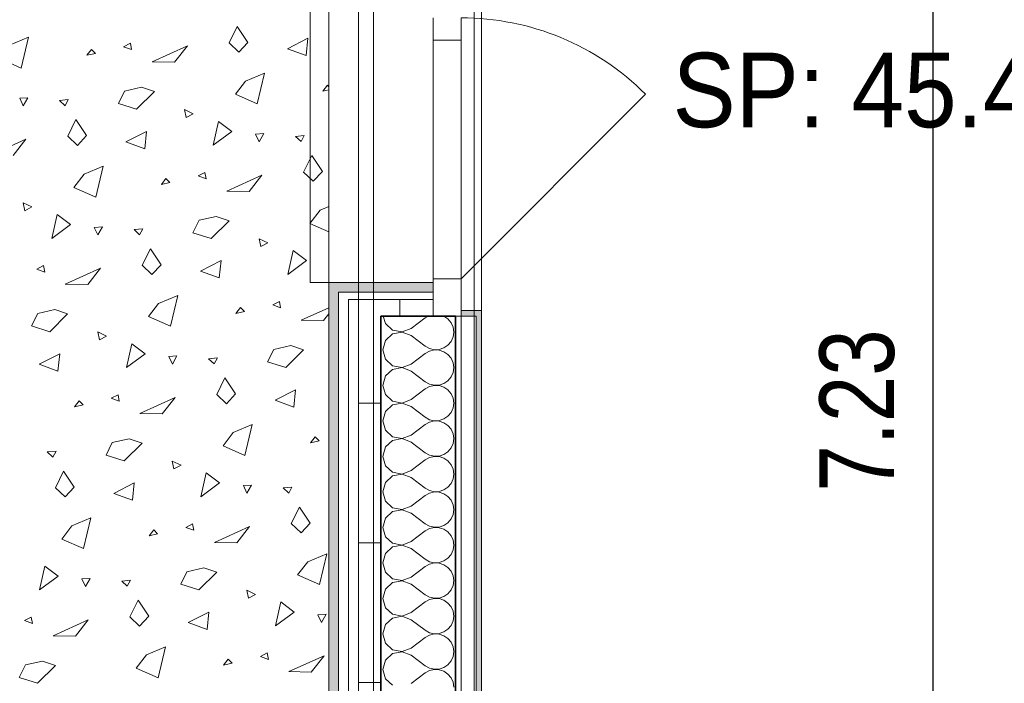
# Model space of a CAD drawing. Header units: centimetres. Extents: x -7.1 to 26.5, y -14.7 to 18.1.
# Tile 14 of 186: x 1 to 3.7, y -0.8 to 1. Entities that reach past the tile are written whole.
import ezdxf

# ---------------------------------------------------------------- set-up
doc = ezdxf.new("R2010")
doc.units = ezdxf.units.CM
doc.header["$LTSCALE"] = 10
doc.header["$PDMODE"] = 65
doc.linetypes.add('AUSGEZOGEN', pattern=[0])
doc.linetypes.add('STRICHLINIE_S4', pattern=[0.0055, 0.0035, -0.001, 0, -0.001])
for name, color, linetype in [('XR$1$010 Fenêtres', 7, 'Continuous'), ('XR$1$010 Murs extérieurs', 7, 'Continuous'), ('XR$1$010 Murs extérieurs – Lignes de séparation des couches', 7, 'Continuous'), ('XR$1$030 Chapes', 7, 'Continuous'), ('XR$1$080 Définition des locaux – Contour', 7, 'Continuous'), ('XR$2$080 Définition des locaux – Texte', 7, 'Continuous'), ('XR$2$105 Cotations100', 7, 'Continuous'), ('XR$3$010 Murs extérieurs – Hachures des composants', 7, 'Continuous'), ('XR$3$035 Dalles', 7, 'Continuous')]:
    doc.layers.add(name, color=color, linetype=linetype)
doc.styles.add('ARIAL', font='arial.ttf')
doc.dimstyles.new('DIMSTYLE_3', dxfattribs={"dimtxt": 0.2, "dimasz": 0.3, "dimexe": 0, "dimexo": 0, "dimgap": 0.1, "dimtad": 2, "dimrnd": 0.005, "dimzin": 4, "dimdsep": 46, "dimtxsty": 'ARIAL', "dimblk1": 'ALL_ML_STRICH', "dimblk2": 'ALL_ML_STRICH', "dimsah": 1, "dimcen": 0, "dimclrd": 7, "dimclre": 7, "dimclrt": 7, "dimadec": 0, "dimazin": 0, "dimtfac": 1, "dimtdec": 0, "dimtix": 1, "dimtmove": 2, "dimatfit": 3, "dimfxl": 0, "dimtzin": 0, "dimlwd": 0, "dimlwe": 18, "dimarcsym": 0})
pattern_1 = [(0, (1500, 1500), (750, 750), [750, -750]), (90, (1500, 1500), (-750, 750), [750, -750])]
pattern_2 = [(0, (0.375, 0.375), (0.1875, 0.1875), [0.1875, -0.1875]), (90, (0.375, 0.375), (-0.1875, 0.1875), [0.1875, -0.1875])]

# ---------------------------------------------------------------- blocks, each defined once
blk = doc.blocks.new('ALL_ML_STRICH')
at = {"color": 0, "linetype": 'ByBlock', "lineweight": -2}
for p, q in [((0, -0.5), (0, 0.5)), ((-0.3, -0.3), (0.3, 0.3)), ((-1, 0), (0.5, 0))]:
    blk.add_line(p, q, dxfattribs=at)
blk = doc.blocks.new('*D200')
at = {"layer": 'DEFPOINTS', "color": 7, "linetype": 'AUSGEZOGEN', "lineweight": 18, "transparency": 16777216}
for p in [(3.4282, 3.5835), (3.4932, -3.6465), (3.4932, -3.6465)]:
    blk.add_point(p, dxfattribs=at)
at = {"layer": 'XR$2$105 Cotations100', "color": 7, "linetype": 'AUSGEZOGEN', "lineweight": -2, "transparency": 16777216}
for p, q in [((3.4932, 3.5835), (3.4932, 3.5835)), ((3.4932, -3.6465), (3.4932, 3.5835)), ((3.4932, -3.6465), (3.4932, -3.6465))]:
    blk.add_line(p, q, dxfattribs=at)
at = {"layer": 'XR$2$105 Cotations100', "color": 7, "linetype": 'AUSGEZOGEN', "lineweight": 18, "transparency": 16777216, "xscale": 0.3, "yscale": 0.3, "zscale": 0.3}
for p, rotation in [((3.4932, 3.5835), 90), ((3.4932, -3.6465), 270)]:
    blk.add_blockref('ALL_ML_STRICH', p, dxfattribs=dict(at, rotation=rotation))
at = {"layer": 'XR$2$105 Cotations100', "color": 7, "linetype": 'AUSGEZOGEN', "lineweight": 18, "transparency": 16777216, "insert": (3.2897, -0.0199), "char_height": 0.2, "width": 0.64, "attachment_point": 5, "rotation": 90, "style": 'ARIAL'}
blk.add_mtext('\\W0.80;\\A1;{\\A1;{7.23\\H0.132000;\\S^ ;}}', dxfattribs=at)
blk = doc.blocks.new('COMPLEXOBJECT_87')
at = {"layer": 'XR$3$010 Murs extérieurs – Hachures des composants', "color": 8, "linetype": 'AUSGEZOGEN', "lineweight": 13, "transparency": 33554687}
for p, q in [((2.0178, 0.2335), (2.0236, 0.2131)), ((2.0236, 0.2131), (2.0429, 0.1955)), ((2.0927, 0.2), (2.1308, 0.2286)), ((2.1397, 0.2335), (2.1308, 0.2286)), ((2.1807, 0.2331), (2.1794, 0.2335)), ((2.1915, 0.2256), (2.1807, 0.2331)), ((2.1999, 0.2155), (2.1915, 0.2256)), ((2.2052, 0.2035), (2.1999, 0.2155)), ((2.0429, 0.1854), (2.0236, 0.1679)), ((2.0429, 0.1955), (2.0684, 0.1907)), ((2.0684, 0.1903), (2.0429, 0.1854)), ((2.0684, 0.1907), (2.0927, 0.2)), ((2.0927, 0.181), (2.0684, 0.1903)), ((2.207, 0.1905), (2.2052, 0.2035)), ((2.2052, 0.1775), (2.207, 0.1905)), ((2.0236, 0.1679), (2.0165, 0.1429)), ((2.0927, 0.181), (2.1308, 0.1524)), ((2.1915, 0.1553), (2.1999, 0.1654)), ((2.1999, 0.1654), (2.2052, 0.1775)), ((2.0165, 0.1429), (2.0236, 0.1178)), ((2.0927, 0.1048), (2.1308, 0.1333)), ((2.1308, 0.1524), (2.1423, 0.146)), ((2.1423, 0.1397), (2.1308, 0.1333)), ((2.1423, 0.146), (2.1551, 0.143)), ((2.1551, 0.1427), (2.1423, 0.1397)), ((2.1551, 0.143), (2.1682, 0.1437)), ((2.1682, 0.142), (2.1551, 0.1427)), ((2.1682, 0.1437), (2.1807, 0.1479)), ((2.1807, 0.1378), (2.1682, 0.142)), ((2.1807, 0.1479), (2.1915, 0.1553)), ((2.1915, 0.1304), (2.1807, 0.1378)), ((2.0236, 0.1178), (2.0429, 0.1003)), ((2.1999, 0.1203), (2.1915, 0.1304)), ((2.2052, 0.1083), (2.1999, 0.1203)), ((2.207, 0.0952), (2.2052, 0.1083)), ((2.0429, 0.0902), (2.0236, 0.0727)), ((2.0429, 0.1003), (2.0684, 0.0954)), ((2.0684, 0.095), (2.0429, 0.0902)), ((2.0684, 0.0954), (2.0927, 0.1048)), ((2.0927, 0.0857), (2.0684, 0.095)), ((2.0927, 0.0857), (2.1308, 0.0571)), ((2.1999, 0.0702), (2.2052, 0.0822)), ((2.2052, 0.0822), (2.207, 0.0952)), ((2.0236, 0.0727), (2.0165, 0.0476)), ((2.1308, 0.0571), (2.1423, 0.0508)), ((2.1807, 0.0526), (2.1915, 0.0601)), ((2.1915, 0.0601), (2.1999, 0.0702)), ((2.0165, 0.0476), (2.0236, 0.0226)), ((2.0927, 0.0095), (2.1308, 0.0381)), ((2.1423, 0.0445), (2.1308, 0.0381)), ((2.1423, 0.0508), (2.1551, 0.0478)), ((2.1551, 0.0474), (2.1423, 0.0445)), ((2.1551, 0.0478), (2.1682, 0.0484)), ((2.1682, 0.0468), (2.1551, 0.0474)), ((2.1682, 0.0484), (2.1807, 0.0526)), ((2.1807, 0.0426), (2.1682, 0.0468)), ((2.1915, 0.0352), (2.1807, 0.0426)), ((2.1999, 0.025), (2.1915, 0.0352)), ((2.0236, 0.0226), (2.0429, 0.005)), ((2.0429, 0.005), (2.0684, 0.0002)), ((2.0684, 0.0002), (2.0927, 0.0095)), ((2.2052, 0.013), (2.1999, 0.025)), ((2.207, 0), (2.2052, 0.013)), ((2.2052, -0.013), (2.207, 0)), ((2.0236, -0.0226), (2.0165, -0.0476)), ((2.0429, -0.005), (2.0236, -0.0226)), ((2.0684, -0.0002), (2.0429, -0.005)), ((2.0927, -0.0095), (2.0684, -0.0002)), ((2.0927, -0.0095), (2.1308, -0.0381)), ((2.1915, -0.0352), (2.1999, -0.025)), ((2.1999, -0.025), (2.2052, -0.013)), ((2.0165, -0.0476), (2.0236, -0.0727)), ((2.1308, -0.0381), (2.1423, -0.0445)), ((2.1423, -0.0508), (2.1308, -0.0571)), ((2.1423, -0.0445), (2.1551, -0.0474)), ((2.1551, -0.0478), (2.1423, -0.0508)), ((2.1551, -0.0474), (2.1682, -0.0468)), ((2.1682, -0.0484), (2.1551, -0.0478)), ((2.1682, -0.0468), (2.1807, -0.0426)), ((2.1807, -0.0526), (2.1682, -0.0484)), ((2.1807, -0.0426), (2.1915, -0.0352)), ((2.1915, -0.0601), (2.1807, -0.0526)), ((2.0236, -0.0727), (2.0429, -0.0902)), ((2.0927, -0.0857), (2.1308, -0.0571)), ((2.1999, -0.0702), (2.1915, -0.0601)), ((2.2052, -0.0822), (2.1999, -0.0702)), ((2.0429, -0.1003), (2.0236, -0.1178)), ((2.0429, -0.0902), (2.0684, -0.095)), ((2.0684, -0.0954), (2.0429, -0.1003)), ((2.0684, -0.095), (2.0927, -0.0857)), ((2.0927, -0.1048), (2.0684, -0.0954)), ((2.0927, -0.1048), (2.1308, -0.1333)), ((2.207, -0.0952), (2.2052, -0.0822)), ((2.2052, -0.1083), (2.207, -0.0952)), ((2.0236, -0.1178), (2.0165, -0.1429)), ((2.1807, -0.1378), (2.1915, -0.1304)), ((2.1915, -0.1304), (2.1999, -0.1203)), ((2.1999, -0.1203), (2.2052, -0.1083)), ((2.0165, -0.1429), (2.0236, -0.1679)), ((2.0927, -0.181), (2.1308, -0.1524)), ((2.1308, -0.1333), (2.1423, -0.1397)), ((2.1423, -0.146), (2.1308, -0.1524)), ((2.1423, -0.1397), (2.1551, -0.1427)), ((2.1551, -0.143), (2.1423, -0.146)), ((2.1551, -0.1427), (2.1682, -0.142)), ((2.1682, -0.1437), (2.1551, -0.143)), ((2.1682, -0.142), (2.1807, -0.1378)), ((2.1807, -0.1479), (2.1682, -0.1437)), ((2.1915, -0.1553), (2.1807, -0.1479)), ((2.1999, -0.1654), (2.1915, -0.1553)), ((2.0236, -0.1679), (2.0429, -0.1854)), ((2.0684, -0.1903), (2.0927, -0.181)), ((2.2052, -0.1775), (2.1999, -0.1654)), ((2.207, -0.1905), (2.2052, -0.1775)), ((2.0429, -0.1955), (2.0236, -0.2131)), ((2.0429, -0.1854), (2.0684, -0.1903)), ((2.0684, -0.1907), (2.0429, -0.1955)), ((2.0927, -0.2), (2.0684, -0.1907)), ((2.0927, -0.2), (2.1308, -0.2286)), ((2.1999, -0.2155), (2.2052, -0.2035)), ((2.2052, -0.2035), (2.207, -0.1905)), ((2.0236, -0.2131), (2.0165, -0.2381)), ((2.1308, -0.2286), (2.1423, -0.2349)), ((2.1423, -0.2349), (2.1551, -0.2379)), ((2.1551, -0.2379), (2.1682, -0.2373)), ((2.1682, -0.2373), (2.1807, -0.2331)), ((2.1807, -0.2331), (2.1915, -0.2256)), ((2.1915, -0.2256), (2.1999, -0.2155)), ((2.0165, -0.2381), (2.0236, -0.2631)), ((2.0236, -0.2631), (2.0429, -0.2807)), ((2.0927, -0.2762), (2.1308, -0.2476)), ((2.1423, -0.2413), (2.1308, -0.2476)), ((2.1551, -0.2383), (2.1423, -0.2413)), ((2.1682, -0.2389), (2.1551, -0.2383)), ((2.1807, -0.2431), (2.1682, -0.2389)), ((2.1915, -0.2506), (2.1807, -0.2431)), ((2.1999, -0.2607), (2.1915, -0.2506)), ((2.2052, -0.2727), (2.1999, -0.2607)), ((2.0429, -0.2807), (2.0684, -0.2855)), ((2.0684, -0.2859), (2.0429, -0.2907)), ((2.0684, -0.2855), (2.0927, -0.2762)), ((2.0927, -0.2952), (2.0684, -0.2859)), ((2.207, -0.2857), (2.2052, -0.2727)), ((2.2052, -0.2987), (2.207, -0.2857)), ((2.0236, -0.3083), (2.0165, -0.3333)), ((2.0429, -0.2907), (2.0236, -0.3083)), ((2.0927, -0.2952), (2.1308, -0.3238)), ((2.1915, -0.3209), (2.1999, -0.3107)), ((2.1999, -0.3107), (2.2052, -0.2987)), ((2.0165, -0.3333), (2.0236, -0.3584)), ((2.0927, -0.3714), (2.1308, -0.3429)), ((2.1308, -0.3238), (2.1423, -0.3302)), ((2.1423, -0.3365), (2.1308, -0.3429)), ((2.1423, -0.3302), (2.1551, -0.3331)), ((2.1551, -0.3335), (2.1423, -0.3365)), ((2.1551, -0.3331), (2.1682, -0.3325)), ((2.1682, -0.3342), (2.1551, -0.3335)), ((2.1682, -0.3325), (2.1807, -0.3283)), ((2.1807, -0.3384), (2.1682, -0.3342)), ((2.1807, -0.3283), (2.1915, -0.3209)), ((2.1915, -0.3458), (2.1807, -0.3384)), ((2.0236, -0.3584), (2.0429, -0.3759)), ((2.1999, -0.3559), (2.1915, -0.3458)), ((2.2052, -0.3679), (2.1999, -0.3559)), ((2.207, -0.381), (2.2052, -0.3679)), ((2.0429, -0.386), (2.0236, -0.4035)), ((2.0429, -0.3759), (2.0684, -0.3808)), ((2.0684, -0.3811), (2.0429, -0.386)), ((2.0684, -0.3808), (2.0927, -0.3714)), ((2.0927, -0.3905), (2.0684, -0.3811)), ((2.0927, -0.3905), (2.1308, -0.419)), ((2.1999, -0.406), (2.2052, -0.394)), ((2.2052, -0.394), (2.207, -0.381)), ((2.0236, -0.4035), (2.0165, -0.4286)), ((2.1308, -0.419), (2.1423, -0.4254)), ((2.1807, -0.4235), (2.1915, -0.4161)), ((2.1915, -0.4161), (2.1999, -0.406)), ((2.0165, -0.4286), (2.0236, -0.4536)), ((2.0927, -0.4667), (2.1308, -0.4381)), ((2.1423, -0.4317), (2.1308, -0.4381)), ((2.1423, -0.4254), (2.1551, -0.4284)), ((2.1551, -0.4288), (2.1423, -0.4317)), ((2.1551, -0.4284), (2.1682, -0.4277)), ((2.1682, -0.4294), (2.1551, -0.4288)), ((2.1682, -0.4277), (2.1807, -0.4235)), ((2.1807, -0.4336), (2.1682, -0.4294)), ((2.1915, -0.441), (2.1807, -0.4336)), ((2.1999, -0.4512), (2.1915, -0.441)), ((2.0236, -0.4536), (2.0429, -0.4712)), ((2.0429, -0.4712), (2.0684, -0.476)), ((2.0684, -0.476), (2.0927, -0.4667)), ((2.2052, -0.4632), (2.1999, -0.4512)), ((2.207, -0.4762), (2.2052, -0.4632)), ((2.0236, -0.4988), (2.0165, -0.5238)), ((2.0429, -0.4812), (2.0236, -0.4988)), ((2.0684, -0.4764), (2.0429, -0.4812)), ((2.0927, -0.4857), (2.0684, -0.4764)), ((2.0927, -0.4857), (2.1308, -0.5143)), ((2.1915, -0.5113), (2.1999, -0.5012)), ((2.1999, -0.5012), (2.2052, -0.4892)), ((2.2052, -0.4892), (2.207, -0.4762)), ((2.0165, -0.5238), (2.0236, -0.5488)), ((2.1308, -0.5143), (2.1423, -0.5206)), ((2.1423, -0.527), (2.1308, -0.5333)), ((2.1423, -0.5206), (2.1551, -0.5236)), ((2.1551, -0.524), (2.1423, -0.527)), ((2.1551, -0.5236), (2.1682, -0.523)), ((2.1682, -0.5246), (2.1551, -0.524)), ((2.1682, -0.523), (2.1807, -0.5188)), ((2.1807, -0.5288), (2.1682, -0.5246)), ((2.1807, -0.5188), (2.1915, -0.5113)), ((2.0236, -0.5488), (2.0429, -0.5664)), ((2.0927, -0.5619), (2.1308, -0.5333)), ((2.1915, -0.5363), (2.1807, -0.5288)), ((2.1999, -0.5464), (2.1915, -0.5363)), ((2.2052, -0.5584), (2.1999, -0.5464)), ((2.0429, -0.5765), (2.0236, -0.594)), ((2.0429, -0.5664), (2.0684, -0.5712)), ((2.0684, -0.5716), (2.0429, -0.5765)), ((2.0684, -0.5712), (2.0927, -0.5619)), ((2.0927, -0.581), (2.0684, -0.5716)), ((2.0927, -0.581), (2.1308, -0.6095)), ((2.207, -0.5714), (2.2052, -0.5584)), ((2.2052, -0.5844), (2.207, -0.5714)), ((2.0236, -0.594), (2.0165, -0.619)), ((2.1807, -0.614), (2.1915, -0.6066)), ((2.1915, -0.6066), (2.1999, -0.5965)), ((2.1999, -0.5965), (2.2052, -0.5844)), ((2.0165, -0.619), (2.0236, -0.6441)), ((2.0927, -0.6571), (2.1308, -0.6286)), ((2.1308, -0.6095), (2.1423, -0.6159)), ((2.1423, -0.6222), (2.1308, -0.6286)), ((2.1423, -0.6159), (2.1551, -0.6189)), ((2.1551, -0.6192), (2.1423, -0.6222)), ((2.1551, -0.6189), (2.1682, -0.6182)), ((2.1682, -0.6199), (2.1551, -0.6192)), ((2.1682, -0.6182), (2.1807, -0.614)), ((2.1807, -0.6241), (2.1682, -0.6199)), ((2.1915, -0.6315), (2.1807, -0.6241)), ((2.1999, -0.6416), (2.1915, -0.6315)), ((2.0236, -0.6441), (2.0429, -0.6616)), ((2.0684, -0.6665), (2.0927, -0.6571)), ((2.2052, -0.6537), (2.1999, -0.6416)), ((2.207, -0.6667), (2.2052, -0.6537)), ((2.0429, -0.6717), (2.0236, -0.6893)), ((2.0429, -0.6616), (2.0684, -0.6665)), ((2.0684, -0.6669), (2.0429, -0.6717)), ((2.0927, -0.6762), (2.0684, -0.6669)), ((2.0927, -0.6762), (2.1308, -0.7048)), ((2.1999, -0.6917), (2.2052, -0.6797)), ((2.2052, -0.6797), (2.207, -0.6667)), ((2.0236, -0.6893), (2.0165, -0.7143)), ((2.1308, -0.7048), (2.1423, -0.7111)), ((2.1423, -0.7111), (2.1551, -0.7141)), ((2.1682, -0.7135), (2.1807, -0.7093)), ((2.1807, -0.7093), (2.1915, -0.7018)), ((2.1915, -0.7018), (2.1999, -0.6917)), ((2.0165, -0.7143), (2.0236, -0.7393)), ((2.0236, -0.7393), (2.0429, -0.7569)), ((2.0927, -0.7524), (2.1308, -0.7238)), ((2.1423, -0.7175), (2.1308, -0.7238)), ((2.1551, -0.7145), (2.1423, -0.7175)), ((2.1551, -0.7141), (2.1682, -0.7135)), ((2.1682, -0.7151), (2.1551, -0.7145)), ((2.1807, -0.7193), (2.1682, -0.7151)), ((2.1915, -0.7268), (2.1807, -0.7193)), ((2.1999, -0.7369), (2.1915, -0.7268)), ((2.2052, -0.7489), (2.1999, -0.7369)), ((2.207, -0.7619), (2.2052, -0.7489))]:
    blk.add_line(p, q, dxfattribs=at)
blk = doc.blocks.new('COMPLEXOBJECT_272')
at = {"layer": 'XR$3$035 Dalles', "color": 253, "linetype": 'AUSGEZOGEN', "lineweight": 13, "transparency": 33554687}
for p, q in [((1.6042, 0.9659), (1.6262, 1.0104)), ((1.6262, 1.0104), (1.6549, 0.9674)), ((1.0153, 0.9601), (1.0664, 0.9817)), ((1.0664, 0.9817), (1.0467, 0.8988)), ((1.7606, 0.9505), (1.8159, 0.9785)), ((1.8159, 0.9785), (1.811, 0.932)), ((1.3394, 0.9653), (1.3212, 0.9559)), ((1.3212, 0.9559), (1.3426, 0.948)), ((1.3426, 0.948), (1.3394, 0.9653)), ((1.3978, 0.9152), (1.4923, 0.9579)), ((1.4923, 0.9579), (1.458, 0.9142)), ((1.6303, 0.9413), (1.6042, 0.9659)), ((1.6549, 0.9674), (1.6303, 0.9413)), ((1.2349, 0.9488), (1.2227, 0.9328)), ((1.2227, 0.9328), (1.2456, 0.9381)), ((1.2456, 0.9381), (1.2349, 0.9488)), ((1.811, 0.932), (1.7606, 0.9505)), ((1.0467, 0.8988), (0.9881, 0.9246)), ((1.458, 0.9142), (1.3978, 0.9152)), ((1.6483, 0.8637), (1.6994, 0.8853)), ((1.6994, 0.8853), (1.6797, 0.8024)), ((1.3239, 0.8369), (1.3695, 0.8473)), ((1.3695, 0.8473), (1.4041, 0.8355)), ((1.6212, 0.8282), (1.6483, 0.8637)), ((1.8679, 0.8524), (1.8558, 0.8364)), ((1.8718, 0.8485), (1.8679, 0.8524)), ((1.0643, 0.8191), (1.0425, 0.8178)), ((1.052, 0.7974), (1.0643, 0.8191)), ((1.3074, 0.8035), (1.3239, 0.8369)), ((1.4041, 0.8355), (1.3561, 0.788)), ((1.6797, 0.8024), (1.6212, 0.8282)), ((1.8558, 0.8364), (1.8718, 0.8401)), ((1.0425, 0.8178), (1.052, 0.7974)), ((1.1494, 0.8117), (1.1729, 0.814)), ((1.1642, 0.7977), (1.1494, 0.8117)), ((1.1729, 0.814), (1.1642, 0.7977)), ((1.3561, 0.788), (1.3074, 0.8035)), ((1.5083, 0.776), (1.485, 0.7872)), ((1.485, 0.7872), (1.4893, 0.7661)), ((1.4893, 0.7661), (1.5083, 0.776)), ((1.1712, 0.7159), (1.1932, 0.7604)), ((1.1932, 0.7604), (1.2219, 0.7174)), ((1.5616, 0.6917), (1.5762, 0.7557)), ((1.5762, 0.7557), (1.6118, 0.7286)), ((1.1973, 0.6913), (1.1712, 0.7159)), ((1.2219, 0.7174), (1.1973, 0.6913)), ((1.3276, 0.7005), (1.3829, 0.7285)), ((1.3829, 0.7285), (1.378, 0.682)), ((1.6118, 0.7286), (1.5616, 0.6917)), ((1.6973, 0.7227), (1.6755, 0.7214)), ((1.6755, 0.7214), (1.6851, 0.701)), ((1.6851, 0.701), (1.6973, 0.7227)), ((1.7824, 0.7153), (1.8059, 0.7176)), ((1.7973, 0.7013), (1.7824, 0.7153)), ((1.8059, 0.7176), (1.7973, 0.7013)), ((0.9648, 0.6652), (1.0593, 0.7079)), ((1.0593, 0.7079), (1.0249, 0.6642)), ((1.378, 0.682), (1.3276, 0.7005)), ((1.8042, 0.6195), (1.8262, 0.6639)), ((1.8262, 0.6639), (1.8549, 0.621)), ((1.2153, 0.6137), (1.2664, 0.6353)), ((1.2664, 0.6353), (1.2467, 0.5524)), ((1.1881, 0.5782), (1.2153, 0.6137)), ((1.5394, 0.6189), (1.5212, 0.6095)), ((1.5212, 0.6095), (1.5426, 0.6016)), ((1.5426, 0.6016), (1.5394, 0.6189)), ((1.5978, 0.5688), (1.6923, 0.6115)), ((1.6923, 0.6115), (1.658, 0.5678)), ((1.8303, 0.5949), (1.8042, 0.6195)), ((1.8549, 0.621), (1.8303, 0.5949)), ((1.4349, 0.6024), (1.4227, 0.5864)), ((1.4227, 0.5864), (1.4456, 0.5917)), ((1.4456, 0.5917), (1.4349, 0.6024)), ((1.2467, 0.5524), (1.1881, 0.5782)), ((1.658, 0.5678), (1.5978, 0.5688)), ((1.0753, 0.526), (1.0519, 0.5372)), ((1.0519, 0.5372), (1.0563, 0.5161)), ((1.0563, 0.5161), (1.0753, 0.526)), ((1.1286, 0.4417), (1.1432, 0.5057)), ((1.1432, 0.5057), (1.1787, 0.4786)), ((1.8212, 0.4818), (1.8483, 0.5173)), ((1.8483, 0.5173), (1.8718, 0.5272)), ((1.1787, 0.4786), (1.1286, 0.4417)), ((1.5074, 0.4571), (1.5239, 0.4905)), ((1.5239, 0.4905), (1.5695, 0.5009)), ((1.6041, 0.4891), (1.5561, 0.4415)), ((1.5695, 0.5009), (1.6041, 0.4891)), ((1.8718, 0.4595), (1.8212, 0.4818)), ((1.2643, 0.4727), (1.2425, 0.4714)), ((1.2425, 0.4714), (1.252, 0.451)), ((1.252, 0.451), (1.2643, 0.4727)), ((1.3494, 0.4653), (1.3729, 0.4676)), ((1.3642, 0.4513), (1.3494, 0.4653)), ((1.3729, 0.4676), (1.3642, 0.4513)), ((1.5561, 0.4415), (1.5074, 0.4571)), ((1.7083, 0.4295), (1.685, 0.4408)), ((1.685, 0.4408), (1.6893, 0.4197)), ((1.6893, 0.4197), (1.7083, 0.4295)), ((1.3712, 0.3695), (1.3932, 0.4139)), ((1.3932, 0.4139), (1.4219, 0.371)), ((1.7616, 0.3453), (1.7762, 0.4093)), ((1.7762, 0.4093), (1.8118, 0.3822)), ((1.4219, 0.371), (1.3973, 0.3449)), ((1.5276, 0.3541), (1.5829, 0.3821)), ((1.5829, 0.3821), (1.578, 0.3356)), ((1.8118, 0.3822), (1.7616, 0.3453)), ((1.1064, 0.3689), (1.0882, 0.3595)), ((1.0882, 0.3595), (1.1096, 0.3516)), ((1.1096, 0.3516), (1.1064, 0.3689)), ((1.1648, 0.3188), (1.2593, 0.3615)), ((1.2593, 0.3615), (1.2249, 0.3178)), ((1.3973, 0.3449), (1.3712, 0.3695)), ((1.578, 0.3356), (1.5276, 0.3541)), ((1.2249, 0.3178), (1.1648, 0.3188)), ((1.3881, 0.2318), (1.4153, 0.2673)), ((1.4153, 0.2673), (1.4664, 0.2889)), ((1.4664, 0.2889), (1.4467, 0.206)), ((1.7394, 0.2725), (1.7212, 0.2631)), ((1.7426, 0.2552), (1.7394, 0.2725)), ((1.0744, 0.2071), (1.0909, 0.2405)), ((1.0909, 0.2405), (1.1365, 0.2509)), ((1.1711, 0.2391), (1.1231, 0.1915)), ((1.1365, 0.2509), (1.1711, 0.2391)), ((1.6349, 0.256), (1.6227, 0.24)), ((1.6227, 0.24), (1.6456, 0.2453)), ((1.6456, 0.2453), (1.6349, 0.256)), ((1.7212, 0.2631), (1.7426, 0.2552)), ((1.7978, 0.2224), (1.8718, 0.2558)), ((1.8718, 0.239), (1.858, 0.2214)), ((1.4467, 0.206), (1.3881, 0.2318)), ((1.858, 0.2214), (1.7978, 0.2224)), ((1.1231, 0.1915), (1.0744, 0.2071)), ((1.2753, 0.1795), (1.2519, 0.1908)), ((1.2519, 0.1908), (1.2563, 0.1697)), ((1.2563, 0.1697), (1.2753, 0.1795)), ((1.3286, 0.0953), (1.3432, 0.1593)), ((1.3432, 0.1593), (1.3787, 0.1322)), ((1.3787, 0.1322), (1.3286, 0.0953)), ((1.7074, 0.1107), (1.7239, 0.144)), ((1.7239, 0.144), (1.7695, 0.1545)), ((1.8041, 0.1427), (1.7561, 0.0951)), ((1.7695, 0.1545), (1.8041, 0.1427)), ((1.0946, 0.1041), (1.1499, 0.1321)), ((1.1499, 0.1321), (1.145, 0.0856)), ((1.4643, 0.1263), (1.4425, 0.125)), ((1.4425, 0.125), (1.452, 0.1046)), ((1.452, 0.1046), (1.4643, 0.1263)), ((1.5494, 0.1189), (1.5729, 0.1211)), ((1.5642, 0.1049), (1.5494, 0.1189)), ((1.5729, 0.1211), (1.5642, 0.1049)), ((1.7561, 0.0951), (1.7074, 0.1107)), ((1.145, 0.0856), (1.0946, 0.1041)), ((1.5712, 0.0231), (1.5932, 0.0675)), ((1.5932, 0.0675), (1.6219, 0.0246)), ((1.7276, 0.0077), (1.7829, 0.0357)), ((1.7829, 0.0357), (1.778, -0.0108)), ((1.2019, 0.006), (1.1897, -0.01)), ((1.2126, -0.0047), (1.2019, 0.006)), ((1.3064, 0.0225), (1.2882, 0.0131)), ((1.2882, 0.0131), (1.3096, 0.0052)), ((1.3096, 0.0052), (1.3064, 0.0225)), ((1.3648, -0.0276), (1.4593, 0.0151)), ((1.4593, 0.0151), (1.4249, -0.0286)), ((1.5973, -0.0016), (1.5712, 0.0231)), ((1.6219, 0.0246), (1.5973, -0.0016)), ((1.778, -0.0108), (1.7276, 0.0077)), ((1.1897, -0.01), (1.2126, -0.0047)), ((1.4249, -0.0286), (1.3648, -0.0276)), ((1.5881, -0.1146), (1.6153, -0.0791)), ((1.6153, -0.0791), (1.6664, -0.0576)), ((1.6664, -0.0576), (1.6467, -0.1404)), ((1.2909, -0.106), (1.3365, -0.0955)), ((1.3365, -0.0955), (1.3711, -0.1073)), ((1.8349, -0.0904), (1.8227, -0.1064)), ((1.8227, -0.1064), (1.8456, -0.1011)), ((1.8456, -0.1011), (1.8349, -0.0904)), ((1.1164, -0.1311), (1.1399, -0.1289)), ((1.1312, -0.1451), (1.1164, -0.1311)), ((1.1399, -0.1289), (1.1312, -0.1451)), ((1.2744, -0.1393), (1.2909, -0.106)), ((1.3711, -0.1073), (1.3231, -0.1549)), ((1.6467, -0.1404), (1.5881, -0.1146)), ((1.3231, -0.1549), (1.2744, -0.1393)), ((1.4753, -0.1669), (1.4519, -0.1556)), ((1.4519, -0.1556), (1.4563, -0.1767)), ((1.1382, -0.2269), (1.1602, -0.1825)), ((1.1602, -0.1825), (1.1889, -0.2254)), ((1.4563, -0.1767), (1.4753, -0.1669)), ((1.5286, -0.2512), (1.5432, -0.1871)), ((1.5432, -0.1871), (1.5787, -0.2142)), ((1.1643, -0.2516), (1.1382, -0.2269)), ((1.1889, -0.2254), (1.1643, -0.2516)), ((1.2946, -0.2423), (1.3499, -0.2143)), ((1.3499, -0.2143), (1.345, -0.2608)), ((1.5787, -0.2142), (1.5286, -0.2512)), ((1.6643, -0.2201), (1.6425, -0.2214)), ((1.6425, -0.2214), (1.652, -0.2418)), ((1.652, -0.2418), (1.6643, -0.2201)), ((1.7494, -0.2275), (1.7729, -0.2253)), ((1.7642, -0.2415), (1.7494, -0.2275)), ((1.7729, -0.2253), (1.7642, -0.2415)), ((1.345, -0.2608), (1.2946, -0.2423)), ((1.7712, -0.3233), (1.7932, -0.2789)), ((1.7932, -0.2789), (1.8219, -0.3218)), ((1.1823, -0.3291), (1.2334, -0.3076)), ((1.2334, -0.3076), (1.2137, -0.3904)), ((1.1551, -0.3646), (1.1823, -0.3291)), ((1.4019, -0.3404), (1.3897, -0.3564)), ((1.4126, -0.3511), (1.4019, -0.3404)), ((1.5064, -0.3239), (1.4882, -0.3333)), ((1.4882, -0.3333), (1.5096, -0.3412)), ((1.5096, -0.3412), (1.5064, -0.3239)), ((1.5648, -0.374), (1.6593, -0.3313)), ((1.6593, -0.3313), (1.6249, -0.375)), ((1.7973, -0.348), (1.7712, -0.3233)), ((1.8219, -0.3218), (1.7973, -0.348)), ((1.2137, -0.3904), (1.1551, -0.3646)), ((1.3897, -0.3564), (1.4126, -0.3511)), ((1.6249, -0.375), (1.5648, -0.374)), ((1.8153, -0.4255), (1.8664, -0.404)), ((1.8664, -0.404), (1.8467, -0.4868)), ((1.0956, -0.5012), (1.1102, -0.4371)), ((1.1102, -0.4371), (1.1457, -0.4642)), ((1.4909, -0.4524), (1.5365, -0.4419)), ((1.5365, -0.4419), (1.5711, -0.4537)), ((1.7881, -0.461), (1.8153, -0.4255)), ((1.1457, -0.4642), (1.0956, -0.5012)), ((1.2313, -0.4701), (1.2095, -0.4714)), ((1.2095, -0.4714), (1.219, -0.4918)), ((1.219, -0.4918), (1.2313, -0.4701)), ((1.3164, -0.4775), (1.3399, -0.4753)), ((1.3399, -0.4753), (1.3312, -0.4915)), ((1.4744, -0.4857), (1.4909, -0.4524)), ((1.5711, -0.4537), (1.5231, -0.5013)), ((1.8467, -0.4868), (1.7881, -0.461)), ((1.3312, -0.4915), (1.3164, -0.4775)), ((1.5231, -0.5013), (1.4744, -0.4857)), ((1.6753, -0.5133), (1.6519, -0.502)), ((1.6519, -0.502), (1.6563, -0.5232)), ((1.6563, -0.5232), (1.6753, -0.5133)), ((1.3382, -0.5733), (1.3602, -0.5289)), ((1.3602, -0.5289), (1.3889, -0.5718)), ((1.7286, -0.5976), (1.7432, -0.5335)), ((1.7432, -0.5335), (1.7787, -0.5607)), ((1.0734, -0.5739), (1.0552, -0.5833)), ((1.0766, -0.5912), (1.0734, -0.5739)), ((1.3643, -0.598), (1.3382, -0.5733)), ((1.3889, -0.5718), (1.3643, -0.598)), ((1.4946, -0.5887), (1.5499, -0.5607)), ((1.5499, -0.5607), (1.545, -0.6072)), ((1.7787, -0.5607), (1.7286, -0.5976)), ((1.8643, -0.5665), (1.8425, -0.5678)), ((1.8425, -0.5678), (1.852, -0.5882)), ((1.852, -0.5882), (1.8643, -0.5665)), ((1.0552, -0.5833), (1.0766, -0.5912)), ((1.1318, -0.624), (1.2263, -0.5813)), ((1.2263, -0.5813), (1.1919, -0.625)), ((1.545, -0.6072), (1.4946, -0.5887)), ((1.1919, -0.625), (1.1318, -0.624)), ((1.3823, -0.6755), (1.4334, -0.654)), ((1.4334, -0.654), (1.4137, -0.7368)), ((1.3551, -0.711), (1.3823, -0.6755)), ((1.6019, -0.6868), (1.5897, -0.7028)), ((1.6126, -0.6975), (1.6019, -0.6868)), ((1.7064, -0.6703), (1.6882, -0.6797)), ((1.6882, -0.6797), (1.7096, -0.6876)), ((1.7096, -0.6876), (1.7064, -0.6703)), ((1.7648, -0.7204), (1.8593, -0.6777)), ((1.8593, -0.6777), (1.8249, -0.7214)), ((1.0414, -0.7357), (1.0579, -0.7024)), ((1.0579, -0.7024), (1.1035, -0.6919)), ((1.1381, -0.7037), (1.0901, -0.7513)), ((1.1035, -0.6919), (1.1381, -0.7037)), ((1.4137, -0.7368), (1.3551, -0.711)), ((1.5897, -0.7028), (1.6126, -0.6975)), ((1.0901, -0.7513), (1.0414, -0.7357)), ((1.8249, -0.7214), (1.7648, -0.7204))]:
    blk.add_line(p, q, dxfattribs=at)

msp = doc.modelspace()

# ---------------------------------------------------------------- hatches: boundary and pattern name
at = {"layer": 'XR$3$010 Murs extérieurs – Hachures des composants', "linetype": 'AUSGEZOGEN', "lineweight": 13, "true_color": 0xa79e8b, "transparency": 33554687}
for points in [[(1.8718, 0.2975), (2.1518, 0.2975), (2.1518, 0.3235), (1.8718, 0.3235)], [(1.8978, 0.2975), (1.8718, 0.2975), (1.8718, -2.4305), (1.8978, -2.4305)]]:
    msp.add_hatch(color=253, dxfattribs=at).paths.add_polyline_path(points)
at = {"layer": 'XR$3$010 Murs extérieurs – Hachures des composants', "linetype": 'AUSGEZOGEN', "lineweight": 13, "transparency": 33554687}
h = msp.add_hatch(dxfattribs=at)
h.set_pattern_fill('MUSTER', color=8, scale=750, style=0, pattern_type=2)
h.set_pattern_definition(pattern_1)
h.paths.add_polyline_path([(1.8978, 0.2775), (2.1518, 0.2775), (2.1518, 0.2975), (1.8978, 0.2975)], flags=0)
h = msp.add_hatch(dxfattribs=at)
h.set_pattern_fill('MUSTER', color=8, scale=750, style=0, pattern_type=2)
h.set_pattern_definition(pattern_1)
h.paths.add_polyline_path([(1.9248, 0.2775), (1.8978, 0.2775), (1.8978, -2.4105), (1.9248, -2.4105)], flags=0)
h = msp.add_hatch(dxfattribs=at)
h.set_pattern_fill('MUSTER', color=42, scale=0.1875, style=0, pattern_type=2)
h.set_pattern_definition(pattern_2)
h.paths.add_polyline_path([(1.9518, 0.2335), (2.1518, 0.2335), (2.1518, 0.2775), (1.9518, 0.2775)], flags=0)
at = {"layer": 'XR$3$010 Murs extérieurs – Hachures des composants', "linetype": 'AUSGEZOGEN', "lineweight": 13, "true_color": 0x202020, "transparency": 33554687}
for points in [[(2.2818, 0.2335), (2.2818, 0.2485), (2.2268, 0.2485), (2.2268, 0.2335)], [(2.2668, -2.3665), (2.2818, -2.3665), (2.2818, 0.2335), (2.2668, 0.2335)]]:
    msp.add_hatch(color=250, dxfattribs=at).paths.add_polyline_path(points)
at = {"layer": 'XR$3$010 Murs extérieurs – Hachures des composants', "linetype": 'AUSGEZOGEN', "lineweight": 13, "transparency": 33554687}
h = msp.add_hatch(dxfattribs=at)
h.set_pattern_fill('MUSTER', color=42, scale=0.1875, style=0, pattern_type=2)
h.set_pattern_definition(pattern_2)
h.paths.add_polyline_path([(1.9518, 0.2335), (1.9518, -2.3665), (2.0118, -2.3665), (2.0118, 0.2335)], flags=0)
h = msp.add_hatch(dxfattribs=at)
h.set_pattern_fill('MUSTER', color=8, scale=750, style=0, pattern_type=2)
h.set_pattern_definition(pattern_1)
h.paths.add_polyline_path([(2.2268, 0.2335), (2.2118, 0.2335), (2.2118, -2.3665), (2.2268, -2.3665)], flags=0)

# ---------------------------------------------------------------- linework, layer by layer
at = {"layer": 'XR$1$010 Fenêtres', "color": 7, "linetype": 'AUSGEZOGEN', "lineweight": 13, "transparency": 33554687}
for p, q in [((2.2818, 0.2485), (2.2818, 2.3985)), ((1.8221, 0.3235), (1.8221, 2.3235)), ((1.8718, 0.3235), (1.8718, 2.3235)), ((2.1518, 1.0335), (2.1518, 0.9735)), ((2.2268, 0.9735), (2.2268, 1.0335)), ((2.1518, 0.9735), (2.1518, 0.3335)), ((2.1518, 0.9735), (2.2268, 0.9735)), ((2.2268, 0.3335), (2.2268, 0.9735)), ((2.2268, 0.3335), (2.7217, 0.8285)), ((1.8718, 0.3235), (1.8221, 0.3235)), ((1.8718, 0.3235), (1.8978, 0.3235)), ((1.8978, 0.3235), (1.9248, 0.3235)), ((1.9248, 0.3235), (1.9518, 0.3235)), ((1.9518, 0.3235), (2.0118, 0.3235)), ((2.0118, 0.3235), (2.1518, 0.3235)), ((2.2268, 0.3335), (2.1518, 0.3335)), ((2.1518, 0.3335), (2.1518, 0.2335)), ((2.1518, 0.2975), (2.1518, 0.3235)), ((2.1518, 0.2975), (2.1518, 0.3235)), ((2.2268, 0.2335), (2.2268, 0.3335)), ((2.1518, 0.2775), (2.1518, 0.2975)), ((2.1518, 0.2775), (2.1518, 0.2975)), ((2.1518, 0.2335), (2.1518, 0.2775)), ((2.1518, 0.2335), (2.1518, 0.2775)), ((2.2268, 0.2485), (2.2818, 0.2485)), ((2.2818, 0.2335), (2.2818, 0.2485)), ((2.1518, 0.2335), (2.2118, 0.2335)), ((2.1518, 0.2335), (2.2118, 0.2335)), ((2.2118, 0.2335), (2.2268, 0.2335)), ((2.2118, 0.2335), (2.2268, 0.2335))]:
    msp.add_line(p, q, dxfattribs=at)
msp.add_arc((2.2268, 0.3335), 0.7, 45, 90, dxfattribs=at)
at = {"layer": 'XR$1$010 Murs extérieurs', "color": 7, "linetype": 'AUSGEZOGEN', "lineweight": 18, "transparency": 33554687}
for p, q in [((1.8718, 0.3235), (1.8978, 0.3235)), ((1.8718, 0.2975), (1.8718, 0.3235)), ((1.8978, 0.3235), (1.9248, 0.3235)), ((1.9248, 0.3235), (1.9518, 0.3235)), ((1.9518, 0.3235), (2.0118, 0.3235)), ((2.0118, 0.3235), (2.1518, 0.3235)), ((2.1518, 0.2975), (2.1518, 0.3235)), ((1.8718, 0.2975), (1.8718, -2.4305)), ((2.1518, 0.2775), (2.1518, 0.2975)), ((2.1518, 0.2335), (2.1518, 0.2775)), ((2.2268, 0.2485), (2.2818, 0.2485)), ((2.2818, 0.2335), (2.2818, 0.2485)), ((2.2118, 0.2335), (2.2268, 0.2335)), ((2.2818, -2.3665), (2.2818, 0.2335))]:
    msp.add_line(p, q, dxfattribs=at)
at = {"layer": 'XR$1$010 Murs extérieurs', "color": 7, "linetype": 'AUSGEZOGEN', "lineweight": 35, "transparency": 33554687}
msp.add_line((2.1518, 0.2335), (2.2118, 0.2335), dxfattribs=at)
at = {"layer": 'XR$1$010 Murs extérieurs – Lignes de séparation des couches', "color": 7, "linetype": 'AUSGEZOGEN', "lineweight": 18, "transparency": 33554687}
for p, q in [((1.8978, 0.2775), (1.8978, 0.2975)), ((2.1518, 0.2975), (1.8978, 0.2975)), ((1.8978, 0.2975), (2.1518, 0.2975)), ((1.8978, 0.2775), (1.8978, -2.4105)), ((1.9248, 0.2775), (1.9248, -2.4105)), ((1.9248, 0.2775), (2.1518, 0.2775)), ((1.9518, 0.2335), (1.9518, 0.2775)), ((2.1518, 0.2775), (1.9518, 0.2775)), ((2.2268, 0.2335), (2.2268, 0.2485)), ((1.9518, 0.2335), (1.9518, -2.3665)), ((2.2268, -2.3665), (2.2268, 0.2335)), ((2.2668, 0.2335), (2.2268, 0.2335)), ((2.2668, -2.3665), (2.2668, 0.2335))]:
    msp.add_line(p, q, dxfattribs=at)
at = {"layer": 'XR$1$010 Murs extérieurs – Lignes de séparation des couches', "color": 7, "linetype": 'AUSGEZOGEN', "lineweight": 35, "transparency": 33554687}
for p, q in [((2.0118, 0.2335), (2.0118, -2.3665)), ((2.0118, 0.2335), (2.1518, 0.2335)), ((2.2118, 0.2335), (2.2118, -2.3665))]:
    msp.add_line(p, q, dxfattribs=at)
at = {"layer": 'XR$1$030 Chapes', "color": 254, "linetype": 'AUSGEZOGEN', "lineweight": 13, "transparency": 33554687}
msp.add_lwpolyline([(2.2618, -3.7865), (22.6418, -3.7865), (22.6418, 10.7535), (14.8918, 10.7535), (14.8918, 6.0735), (10.0118, 6.0735), (10.0118, 8.0099), (10.0118, 10.7535), (2.2618, 10.7535), (2.2618, -3.7865)], close=True, dxfattribs=at)
at = {"layer": 'XR$1$080 Définition des locaux – Contour', "color": 8, "linetype": 'AUSGEZOGEN', "lineweight": 13, "transparency": 33554687}
msp.add_lwpolyline([(8.5618, -3.6456), (8.5618, 3.5835), (7.4318, 3.5835), (6.2318, 3.5835), (2.2818, 3.5835), (2.2818, -3.6456), (8.5618, -3.6456)], close=True, dxfattribs=at)
at = {"layer": 'XR$3$035 Dalles', "color": 253, "linetype": 'STRICHLINIE_S4', "lineweight": 18, "transparency": 33554687}
msp.add_lwpolyline([(-2.516, 2.2042), (-0.7259, 5.8635), (1.2918, 5.8635), (1.2918, 11.7574), (4.7936, 11.7574), (4.7936, 11.1435), (1.8718, 11.1435), (1.8718, -2.4477), (1.2918, -2.4465), (1.2918, -1.4565), (-0.7252, -1.4565), (-2.516, 2.2042)], close=True, dxfattribs=at)
at = {"layer": 'XR$3$035 Dalles', "color": 7, "linetype": 'AUSGEZOGEN', "lineweight": 18, "transparency": 33554687}
for points in [[(10.0118, 11.0035), (1.9918, 11.0535), (1.9918, -3.9165), (1.9918, -6.6565), (22.9418, -6.6565), (22.9418, 11.0535), (14.8918, 11.0535), (14.8918, 6.2735), (13.4518, 6.2735), (11.4518, 6.2735), (10.0118, 6.2735), (10.0118, 11.0035)], [(-0.7252, -1.4565), (1.9518, -1.4565), (1.9518, 5.8635), (-0.7259, 5.8635), (-2.516, 2.2042), (-0.7252, -1.4565)]]:
    msp.add_lwpolyline(points, close=True, dxfattribs=at)

# ---------------------------------------------------------------- block references
at = {"layer": 'XR$3$010 Murs extérieurs – Hachures des composants', "color": 8, "linetype": 'AUSGEZOGEN', "lineweight": 13, "transparency": 33554687}
msp.add_blockref('COMPLEXOBJECT_87', (0, 0), dxfattribs=at)
at = {"layer": 'XR$3$035 Dalles', "color": 253, "linetype": 'AUSGEZOGEN', "lineweight": 13, "transparency": 33554687}
msp.add_blockref('COMPLEXOBJECT_272', (0, 0), dxfattribs=at)

# ---------------------------------------------------------------- texts
at = {"layer": 'XR$2$080 Définition des locaux – Texte', "color": 7, "linetype": 'AUSGEZOGEN', "transparency": 33554687, "insert": (2.7941, 1.5863), "char_height": 0.2, "width": 4.420313, "attachment_point": 1, "line_spacing_factor": 0.903614, "style": 'ARIAL'}
msp.add_mtext('\\A1;{\\fArial|b1|i0|c162|p34;\\W0.90909;R.06}\\P{\\fArial|b1|i0|c162|p34;\\W0.90909;Cuisine / Salle à manger / Séjour}\\P{\\W0.90909;SP: 45.40 m\\H0.6x;\\S2^ ;}', dxfattribs=at)

# ---------------------------------------------------------------- dimensions: what is measured, and where the dimension line sits
at = {"layer": 'XR$2$105 Cotations100', "color": 7, "linetype": 'AUSGEZOGEN', "lineweight": 18, "transparency": 33554687}
dim = msp.add_linear_dim(base=(3.4932, 3.5835), p1=(3.4932, -3.6465), p2=(3.4932, 3.5835), angle=90, dimstyle='DIMSTYLE_3', override={"dimpost": '<>', "dimclrd": 7, "dimclre": 7, "dimclrt": 7, "dimlwd": 0, "dimlwe": 18}, dxfattribs=at)
dim.commit()
dim.dimension.update_dxf_attribs({"geometry": '*D200', "text_midpoint": (3.2897, -0.0199), "dimtype": 160})

doc.saveas('drawing.dxf')
